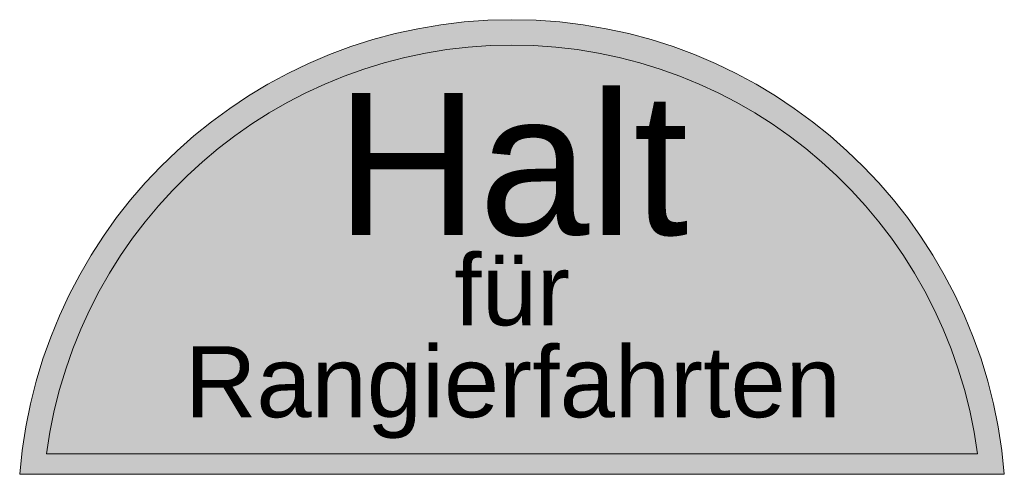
# Model space of a CAD drawing. Header units: metres. Extents: x -0.00347 to 0.00347, y -0.00123 to 0.00197.
import ezdxf
from ezdxf.enums import TextEntityAlignment as Align

# ---------------------------------------------------------------- set-up
doc = ezdxf.new("R2010")
doc.units = ezdxf.units.M
doc.header["$MEASUREMENT"] = 0
doc.layers.get('0').update_dxf_attribs({"lineweight": 0})
doc.layers.add('SIG_NE_Ra10_flf', color=7, linetype='Continuous', lineweight=0, true_color=0xffffff)
doc.layers.add('SIG_NE_Ra10_sym', color=7, linetype='Continuous', lineweight=0)
doc.layers.add('SIG_NE_Ra10_txt', color=7, linetype='Continuous', lineweight=0)
doc.styles.add('RNV_Ari_0001_00.5', font='arial.ttf', dxfattribs={"height": 0.0005})
doc.styles.add('RNV_Ari_0001_01.0', font='arial.ttf', dxfattribs={"height": 0.001})

msp = doc.modelspace()

# ---------------------------------------------------------------- hatches: boundary and pattern name
at = {"layer": 'SIG_NE_Ra10_flf'}
h = msp.add_hatch(color=256, dxfattribs=at)
h.dxf.hatch_style = 1
h.paths.add_polyline_path([(-0.003278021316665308, -0.001089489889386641), (0, -0.001089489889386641), (0.003278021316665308, -0.001089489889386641, 0.8774758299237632)])
at = {"layer": 'SIG_NE_Ra10_sym'}
h = msp.add_hatch(color=256, dxfattribs=at)
h.dxf.hatch_style = 1
h.paths.add_polyline_path([(-0.003467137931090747, -0.001234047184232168), (0.003467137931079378, -0.001234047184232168, 0.9229514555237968)])
h.paths.add_polyline_path([(0.003278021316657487, -0.001089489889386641), (0, -0.001089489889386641), (-0.003278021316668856, -0.001089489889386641, -0.8774758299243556)], flags=16)

# ---------------------------------------------------------------- linework, layer by layer
for p, q in [((0, -0.001089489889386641), (-0.003278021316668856, -0.001089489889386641)), ((0, -0.001089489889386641), (0.003278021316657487, -0.001089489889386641)), ((-0.003467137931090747, -0.001234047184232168), (0.003467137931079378, -0.001234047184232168))]:
    msp.add_line(p, q)
for centre, radius, start, end in [((0, -0.001512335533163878), 0.003478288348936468, 4.58898351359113, 175.4110164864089), ((0, -0.001519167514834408), 0.003306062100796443, 7.467661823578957, 172.5323381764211)]:
    msp.add_arc(centre, radius, start, end, dxfattribs=at)

# ---------------------------------------------------------------- texts
at = {"layer": 'SIG_NE_Ra10_txt'}
for s, height, style, p in [('Halt', 0.001, 'RNV_Ari_0001_01.0', (0, 0.0004502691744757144)), ('für', 0.0005, 'RNV_Ari_0001_00.5', (0, -0.0001851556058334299)), ('Rangierfahrten', 0.0005, 'RNV_Ari_0001_00.5', (6.073602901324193e-06, -0.0008325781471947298))]:
    msp.add_text(s, height=height, dxfattribs=dict(at, style=style)).set_placement(p, align=Align.CENTER)

doc.saveas('drawing.dxf')
